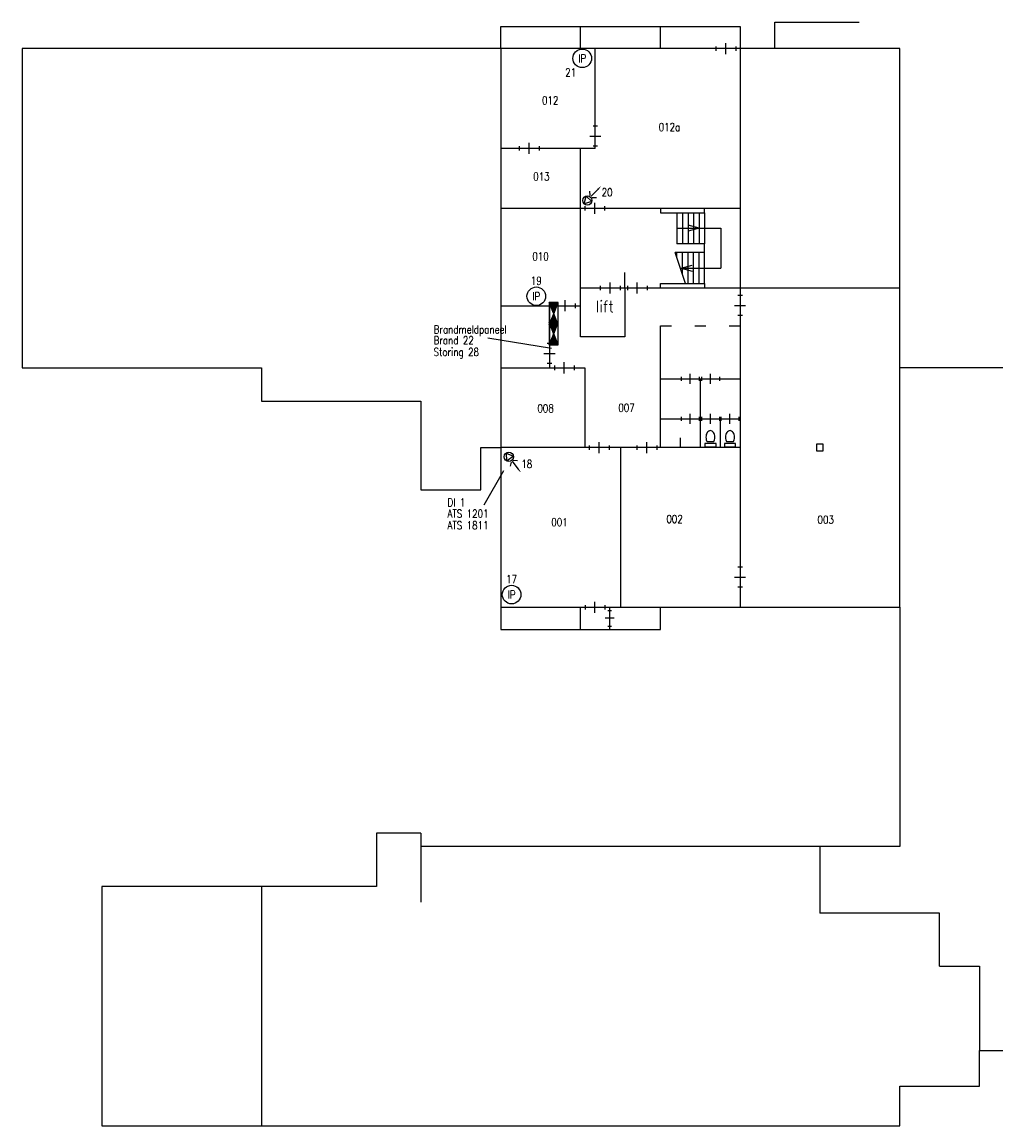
# Model space of a CAD drawing. Extents: x 8573 to 82810, y 24854 to 74654.
# Tile 1 of 2: x 8573 to 52516, y 24854 to 74654. Entities that reach past the tile are written whole.
import ezdxf
from ezdxf.enums import TextEntityAlignment as Align

# ---------------------------------------------------------------- set-up
doc = ezdxf.new("R2010")
doc.units = 0
doc.header["$LTSCALE"] = 150
doc.layers.get('0').update_dxf_attribs({"linetype": 'CONTINUOUS'})
for name, color, linetype in [('1', 8, 'CONTINUOUS'), ('2', 8, 'CONTINUOUS'), ('BRAND', 1, 'CONTINUOUS'), ('INBRAAK', 3, 'CONTINUOUS'), ('IT', 7, 'CONTINUOUS'), ('TC', 5, 'CONTINUOUS')]:
    doc.layers.add(name, color=color, linetype=linetype)
doc.styles.add('18', font='simplex', dxfattribs={"width": 0.9, "height": 270})
doc.styles.add('35', font='simplex', dxfattribs={"width": 0.9, "height": 525})
doc.styles.add('SIMPLEX', font='simplex', dxfattribs={"width": 0.9, "oblique": 6})

# ---------------------------------------------------------------- blocks, each defined once
blk = doc.blocks.new('BLC')
at = {"color": 0, "linetype": 'ByBlock'}
for p, q in [((-0.5, 0.5), (-0.5, -0.5)), ((0.5, 0.5), (-0.5, 0.5)), ((0.5, -0.5), (0.5, 0.5)), ((-0.5, -0.5), (0.5, -0.5))]:
    blk.add_line(p, q, dxfattribs=at)
blk = doc.blocks.new('DEUR')
for p, q in [((-450, 100), (-450, -100)), ((0, -250), (0, 250)), ((450, 100), (450, -100))]:
    blk.add_line(p, q)
blk = doc.blocks.new('BLB')
at = {"color": 0, "linetype": 'ByBlock'}
for p, q in [((0.5, 1), (-0.5, 1)), ((-0.5, 1), (-0.5, 0)), ((0.5, 0), (0.5, 1)), ((-0.5, 0), (0.5, 0))]:
    blk.add_line(p, q, dxfattribs=at)
blk = doc.blocks.new('WC')
at = {"linetype": 'Continuous'}
blk.add_line((261, 152), (261, -152), dxfattribs=at)
for points in [[(761, 0, 0.137915), (740, 73, 0.107046), (673, 144, 0.080705), (580, 187, 0.068585), (461, 203, 0.068585), (342, 187, 0.069338), (261, 152, 0.107046)], [(261, -152, 0.069338), (342, -187, 0.068585), (461, -203, 0.068585), (580, -187, 0.080705), (673, -144, 0.107046), (740, -73, 0.137915), (761, 0, 0.137915)]]:
    blk.add_lwpolyline(points, format="xyb", dxfattribs=at)
at = {"linetype": 'Continuous', "xscale": 500, "yscale": 150, "zscale": 500, "rotation": 270}
blk.add_blockref('BLB', (21, 0), dxfattribs=at)
blk = doc.blocks.new('*X17')
at = {"color": 0, "linetype": 'ByBlock'}
for p, q in [((200.61, 278.12), (200.75, 278.12)), ((200.61, 278), (201.06, 278)), ((200.61, 277.88), (201.37, 277.88)), ((200.61, 277.75), (201.68, 277.75)), ((200.61, 277.62), (202, 277.62)), ((200.61, 277.5), (202.31, 277.5)), ((200.61, 277.38), (202.62, 277.38)), ((200.61, 277.25), (202.93, 277.25)), ((200.61, 277.12), (203.25, 277.12)), ((200.61, 277), (203.56, 277)), ((200.61, 276.88), (203.87, 276.88)), ((200.61, 276.75), (204.18, 276.75)), ((200.61, 276.62), (203.92, 276.62)), ((200.61, 276.5), (203.61, 276.5)), ((200.61, 276.38), (203.3, 276.38)), ((200.61, 276.25), (202.98, 276.25)), ((200.61, 276.12), (202.67, 276.12)), ((200.61, 276), (202.36, 276)), ((200.61, 275.88), (202.05, 275.88)), ((200.61, 275.75), (201.73, 275.75)), ((200.61, 275.62), (201.42, 275.62)), ((200.61, 275.5), (201.11, 275.5)), ((200.61, 275.38), (200.8, 275.38))]:
    blk.add_line(p, q, dxfattribs=at)
blk = doc.blocks.new('*X16')
at = {"color": 0, "linetype": 'ByBlock'}
for p, q in [((206.11, 277.5), (207.81, 277.5)), ((206.42, 277.62), (207.81, 277.62)), ((206.73, 277.75), (207.81, 277.75)), ((207.05, 277.88), (207.81, 277.88)), ((207.36, 278), (207.81, 278)), ((207.67, 278.12), (207.81, 278.12)), ((204.23, 276.75), (207.81, 276.75)), ((204.5, 276.62), (207.81, 276.62)), ((204.55, 276.88), (207.81, 276.88)), ((204.81, 276.5), (207.81, 276.5)), ((204.86, 277), (207.81, 277)), ((205.12, 276.38), (207.81, 276.38)), ((205.17, 277.12), (207.81, 277.12)), ((205.43, 276.25), (207.81, 276.25)), ((205.48, 277.25), (207.81, 277.25)), ((205.75, 276.12), (207.81, 276.12)), ((205.8, 277.38), (207.81, 277.38)), ((206.06, 276), (207.81, 276)), ((206.37, 275.88), (207.81, 275.88)), ((206.68, 275.75), (207.81, 275.75)), ((207, 275.62), (207.81, 275.62)), ((207.31, 275.5), (207.81, 275.5)), ((207.62, 275.38), (207.81, 275.38))]:
    blk.add_line(p, q, dxfattribs=at)
blk = doc.blocks.new('CMP')
for p, q in [((-2.52, 1.01), (-2.52, -1.01)), ((2.52, 1.01), (-2.52, 1.01)), ((-2.52, 1.01), (0, 0)), ((-2.52, -1.01), (0, 0)), ((0, 0), (2.52, 1.01)), ((0, 0), (2.52, -1.01)), ((2.52, -1.01), (2.52, 1.01)), ((-2.52, -1.01), (2.52, -1.01))]:
    blk.add_line(p, q)
at = {"xscale": 0.7, "yscale": 0.7, "zscale": 0.7}
for name in ['*X17', '*X16']:
    blk.add_blockref(name, (-142.95, -193.72), dxfattribs=at)
blk = doc.blocks.new('IP')
blk.add_circle((0, 0), 2.1)
at = {"style": 'SIMPLEX', "width": 0.8}
blk.add_text('IP', height=1.8, dxfattribs=at).set_placement((0, 0), align=Align.MIDDLE)
blk = doc.blocks.new('PIR')
for p, q in [((3.06, 0.42), (3.9, 1.37)), ((3.12, 0), (5.93, 0)), ((3.06, -0.42), (3.9, -1.37))]:
    blk.add_line(p, q)
blk.add_lwpolyline([(0, 0), (2.08, 1.2), (2.08, -1.2)], close=True)
blk.add_circle((1.39, 0), 1.39)
blk.add_solid([(5.95, 0.25), (5.95, -0.25), (7.36, 0)])

msp = doc.modelspace()

# ---------------------------------------------------------------- linework, layer by layer
at = {"layer": '1', "linetype": 'Continuous'}
for p, q in [((34439, 68954), (30173, 68954)), ((33773, 66254), (33773, 68954)), ((37373, 66254), (37373, 66054)), ((39373, 66054), (39373, 66254)), ((37373, 66054), (39373, 66054)), ((38123, 66054), (38123, 64654)), ((38373, 66054), (38373, 64654)), ((38623, 66054), (38623, 64654)), ((38873, 66054), (38873, 64654)), ((39123, 66054), (39123, 64654)), ((39373, 66054), (39373, 64654)), ((38123, 65354), (40106, 65354)), ((39123, 65354), (38623, 65485)), ((39123, 65354), (38623, 65222)), ((40106, 65354), (40106, 63554)), ((38511, 62854), (38049, 64254)), ((39373, 64254), (38049, 64254)), ((39373, 64654), (38123, 64654)), ((38123, 64029), (38123, 64254)), ((38373, 63272), (38373, 64254)), ((38623, 62854), (38623, 64254)), ((38873, 62854), (38873, 64254)), ((39123, 62854), (39123, 64254)), ((39373, 64254), (39373, 64654)), ((39373, 62854), (39373, 64254)), ((38280, 63554), (40106, 63554)), ((38309, 63554), (38809, 63685)), ((38309, 63554), (38809, 63422)), ((37373, 62854), (39373, 62854)), ((37373, 62654), (37373, 62854)), ((39373, 62854), (39373, 62654)), ((35773, 62654), (33773, 62654)), ((30173, 61854), (32373, 61854)), ((32373, 61854), (33773, 61854)), ((32373, 61854), (32373, 59054)), ((37373, 58554), (37373, 60954)), ((37373, 60954), (37873, 60954)), ((38923, 60954), (39423, 60954)), ((40473, 60954), (40973, 60954)), ((30173, 59054), (33773, 59054)), ((33773, 59054), (33973, 59054)), ((33973, 59054), (33973, 55454)), ((37373, 56754), (37373, 58554)), ((37373, 58554), (40973, 58554)), ((39173, 58554), (39173, 55454)), ((37373, 55454), (37373, 56754)), ((37373, 56754), (39173, 56754)), ((39173, 56754), (40973, 56754)), ((40073, 56754), (40073, 55454)), ((38273, 55894), (38273, 55454)), ((33973, 55454), (30173, 55454)), ((40973, 55454), (33973, 55454)), ((35573, 55454), (35573, 48254))]:
    msp.add_line(p, q, dxfattribs=at)
msp.add_lwpolyline([(34439, 68954), (34439, 73454)], dxfattribs=at)
at = {"layer": '2', "linetype": 'Continuous'}
for p, q in [((30173, 73454), (30173, 74454)), ((30173, 74454), (40973, 74454)), ((33773, 73454), (33773, 74454)), ((37373, 73454), (37373, 74454)), ((40973, 74454), (40973, 73454)), ((42546, 74654), (46346, 74654)), ((42546, 73454), (42546, 74654)), ((8573, 73454), (8573, 59054)), ((30173, 73454), (8573, 73454)), ((30173, 73454), (30173, 48254)), ((40973, 73454), (30173, 73454)), ((40973, 73454), (40973, 48254)), ((48173, 73454), (40973, 73454)), ((48173, 62654), (48173, 73454)), ((30173, 66254), (40973, 66254)), ((33773, 60454), (33773, 66254)), ((35773, 62654), (35773, 63354)), ((48173, 62654), (35773, 62654)), ((35773, 62654), (35773, 60454)), ((48173, 48254), (48173, 62654)), ((35773, 60454), (33773, 60454)), ((8573, 59054), (19373, 59054)), ((19373, 59054), (19373, 57554)), ((55373, 59054), (48173, 59054)), ((19373, 57554), (26573, 57554)), ((26573, 57554), (26573, 53554)), ((29273, 53554), (29273, 55454)), ((29273, 55454), (30173, 55454)), ((26573, 53554), (29273, 53554)), ((30173, 48254), (48173, 48254)), ((30173, 48254), (30173, 47254)), ((33773, 47254), (33773, 48254)), ((35086, 48254), (35086, 47254)), ((37373, 47254), (37373, 48254)), ((48173, 48254), (48173, 37454)), ((30173, 47254), (37373, 47254)), ((26573, 38054), (24573, 38054)), ((24573, 38054), (24573, 35654)), ((26573, 38054), (26573, 34954)), ((44573, 37454), (26573, 37454)), ((48173, 37454), (44573, 37454)), ((44573, 37454), (44573, 34454)), ((12173, 35654), (12173, 30254)), ((19373, 35654), (12173, 35654)), ((19373, 35654), (19373, 24854)), ((24573, 35654), (19373, 35654)), ((48173, 34454), (44573, 34454)), ((49973, 34454), (48173, 34454)), ((49973, 33854), (49973, 34454)), ((49973, 32054), (49973, 33854)), ((49973, 32054), (51773, 32054)), ((51773, 32054), (51773, 28254)), ((12173, 30254), (12173, 24854)), ((51773, 26654), (51773, 28254)), ((51773, 28254), (55373, 28254)), ((48173, 24854), (48173, 26654)), ((48173, 26654), (51773, 26654)), ((12173, 24854), (19373, 24854)), ((19373, 24854), (48173, 24854))]:
    msp.add_line(p, q, dxfattribs=at)
at = {"layer": 'IT'}
for p, q in [((29593, 60404), (32465, 59947)), ((29419, 52875), (30305, 54421))]:
    msp.add_line(p, q, dxfattribs=at)

# ---------------------------------------------------------------- block references
at = {"layer": '1', "linetype": 'Continuous'}
for p in [(40332, 73454), (31451, 68954), (34411, 66254), (35108, 62654), (36334, 62654), (33073, 61854), (33041, 59054), (34619, 55454), (36766, 55454), (34424, 48254)]:
    msp.add_blockref('DEUR', p, dxfattribs=at)
for name, p, rotation in [('DEUR', (34439, 69504), 270), ('DEUR', (40973, 61872), 270), ('DEUR', (32373, 59707), 270), ('WC', (39635, 55464), 90), ('WC', (40517, 55464), 90), ('DEUR', (40973, 49611), 270)]:
    msp.add_blockref(name, p, dxfattribs=dict(at, rotation=rotation))
for name, p, xscale, yscale, zscale in [('DEUR', (38723, 58554), 0.9, 0.9, 0.9), ('DEUR', (39632, 58554), 0.9, 0.9, 0.9), ('DEUR', (38723, 56754), 0.9, 0.9, 0.9), ('DEUR', (39632, 56754), 0.9, 0.9, 0.9), ('DEUR', (40515, 56754), 0.9, 0.9, 0.9), ('BLC', (44573, 55454), 300, 300, 300)]:
    msp.add_blockref(name, p, dxfattribs=dict(at, xscale=xscale, yscale=yscale, zscale=zscale))
at = {"layer": '1', "linetype": 'Continuous', "xscale": 0.8, "yscale": 0.8, "zscale": 0.8, "rotation": 90}
msp.add_blockref('DEUR', (35086, 47754), dxfattribs=at)
at = {"layer": 'BRAND', "linetype": 'ByBlock', "xscale": 200, "yscale": 200, "zscale": 200, "rotation": 90}
msp.add_blockref('CMP', (32561, 61498), dxfattribs=at)
at = {"layer": 'INBRAAK', "linetype": 'ByBlock', "xscale": 200, "yscale": 200, "zscale": 200}
for p in [(33849, 73017), (31776, 62283), (30661, 48825)]:
    msp.add_blockref('IP', p, dxfattribs=at)
at = {"layer": 'INBRAAK', "xscale": 150, "yscale": 150, "zscale": 150}
for p, rotation in [((33934, 66455), 46.36790979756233), ((30410, 55209), 307.4024935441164)]:
    msp.add_blockref('PIR', p, dxfattribs=dict(at, rotation=rotation))
at = {"layer": 'TC', "linetype": 'ByBlock', "xscale": 200, "yscale": 200, "zscale": 200, "rotation": 90}
msp.add_blockref('CMP', (32560, 60589), dxfattribs=at)

# ---------------------------------------------------------------- texts
at = {"layer": '1', "linetype": 'Continuous', "style": '35', "width": 0.9}
msp.add_text('lift', height=525, dxfattribs=at).set_placement((34869, 61559), align=Align.CENTER)
at = {"layer": 'IT', "linetype": 'Continuous', "style": '18', "width": 0.8}
for s, p in [('21', (33081, 72204)), ('012', (32033, 70940)), ('012a', (37297, 69736)), ('013', (31637, 67506)), ('20', (34725, 66795)), ('010', (31596, 63902)), ('19', (31527, 62802)), ('008', (31824, 57044)), ('007', (35476, 57072)), ('18', (31101, 54538)), ('002', (37645, 52053)), ('003', (44465, 52025)), ('001', (32451, 51911)), ('17', (30413, 49343))]:
    msp.add_text(s, height=360, dxfattribs=at).set_placement(p)
at = {"layer": 'IT', "linetype": 'ByBlock', "ltscale": 0.8, "style": '18', "width": 0.8}
for s, p in [('Brandmeldpaneel', (27143, 60608)), ('Brand 22', (27142, 60117)), ('Storing 28', (27142, 59591)), ('DI 1', (27771, 52805)), ('ATS 1201', (27769, 52298)), ('ATS 1811', (27769, 51771))]:
    msp.add_text(s, height=360, dxfattribs=at).set_placement(p)

doc.saveas('drawing.dxf')
